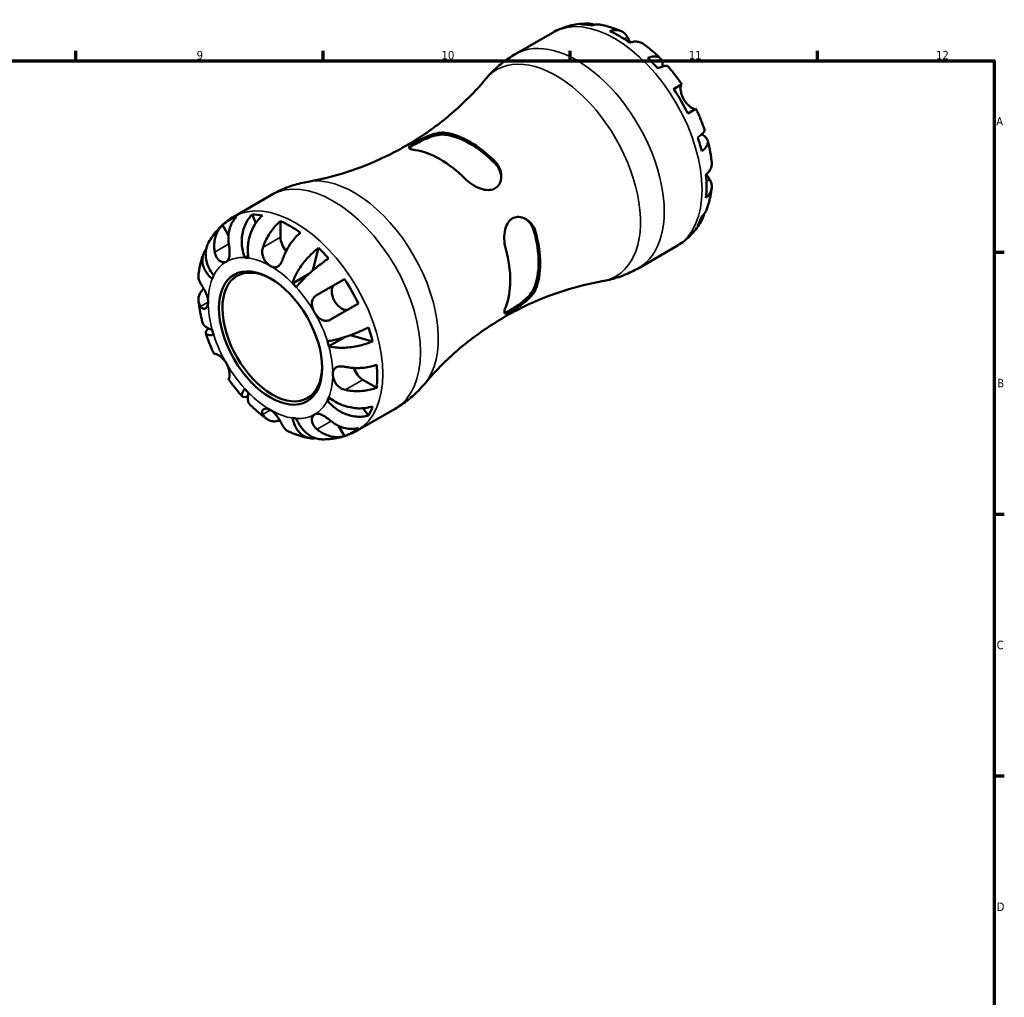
# Model space of a CAD drawing. Header units: millimetres. Extents: x -74 to 902, y -35 to 594.
# Tile 6 of 6: x 545 to 824, y 308 to 586. Entities that reach past the tile are written whole.
import ezdxf

# ---------------------------------------------------------------- set-up
doc = ezdxf.new("R2010")
doc.units = ezdxf.units.MM
for name, color, linetype, lineweight in [('Border (ANSI)', 7, 'Continuous', 70), ('Visible (ANSI)', 7, 'Continuous', 50), ('Visible Narrow (ANSI)', 7, 'Continuous', 35)]:
    doc.layers.add(name, color=color, linetype=linetype, lineweight=lineweight)
doc.styles.add('Note Text (ANSI)', font='tahoma.ttf')

# ---------------------------------------------------------------- blocks, each defined once
blk = doc.blocks.new('Borders Default Border')
at = {"layer": 'Border (ANSI)'}
for p, q in [((560.67, 574), (560.67, 576.8)), ((630.75, 574), (630.75, 576.8)), ((700.83, 574), (700.83, 576.8)), ((770.92, 574), (770.92, 576.8)), ((821, 519.75), (823.8, 519.75)), ((821, 445.5), (823.8, 445.5)), ((821, 371.25), (823.8, 371.25))]:
    blk.add_line(p, q, dxfattribs=at)
at = {"layer": 'Border (ANSI)', "flags": 128}
blk.add_lwpolyline([(20, 20), (20, 574), (821, 574), (821, 20), (20, 20)], dxfattribs=at)
at = {"layer": 'Border (ANSI)', "color": 5, "true_color": 0x0000ff, "char_height": 2.4, "attachment_point": 7, "style": 'Note Text (ANSI)'}
for s, insert in [('9', (594.92, 574.35)), ('10', (664.35, 574.35)), ('11', (734.43, 574.4)), ('12', (804.52, 574.4)), ('A', (821.58, 555.68)), ('B', (821.87, 481.43)), ('C', (821.71, 407.13)), ('D', (821.72, 332.93))]:
    blk.add_mtext(s, dxfattribs=dict(at, insert=insert))

msp = doc.modelspace()

# ---------------------------------------------------------------- linework, layer by layer
at = {"layer": 'Visible (ANSI)'}
for p, q in [((685.22, 575.87), (695.94, 582.05)), ((730.14, 566), (732.47, 567.35)), ((736.47, 560.42), (734.14, 559.07)), ((605.43, 529.8), (616.15, 535.98)), ((611.67, 527.99), (610.7, 530.43)), ((618.69, 523.98), (618.69, 528.53)), ((603.93, 524.51), (602.23, 527.45)), ((627.87, 514.61), (629.5, 520.94)), ((720.22, 515.24), (730.94, 521.43)), ((608.58, 518.21), (609.51, 518.75)), ((622.1, 510.9), (626.61, 513.51)), ((629.04, 507.63), (636.8, 512.11)), ((640.8, 505.18), (633.04, 500.7)), ((632.4, 493.06), (636.91, 495.66)), ((644.79, 494.45), (638.5, 496.2)), ((599.9, 490.81), (600.04, 490.89)), ((604.04, 483.96), (603.9, 483.88)), ((645.96, 481.29), (642.02, 483.56)), ((631.97, 477.69), (632.9, 478.23)), ((640.43, 469.18), (651.15, 475.36)), ((643.62, 473.42), (641.98, 475.48)), ((636.8, 467.58), (635.11, 470.52))]:
    msp.add_line(p, q, dxfattribs=at)
for centre, major_axis, start_param, end_param in [((714.86, 552.56), (-17.4, 30.14), 5.828106, 5.952867), ((714.86, 552.56), (-17.4, 30.14), 5.382583, 5.612991), ((714.86, 552.56), (-17.4, 30.14), 5.042708, 5.167468), ((714.86, 552.56), (-17.4, 30.14), 4.597185, 4.827593), ((672.43, 528.06), (14.06, -24.36), 1.992683, 2.719706), ((672.43, 528.06), (13.74, -23.8), 1.983841, 2.728548), ((714.86, 552.56), (-17.4, 30.14), 4.25731, 4.38207), ((663.94, 523.16), (-14.06, 24.36), 5.134276, 5.861298), ((714.86, 552.56), (-17.4, 30.14), 3.811787, 4.042195), ((621.52, 498.67), (-17.4, 30.14), 5.828106, 5.952867), ((621.52, 498.67), (-17.4, 30.14), 6.167981, 6.398389), ((621.52, 498.67), (17.4, -30.14), 2.240991, 2.471398), ((714.86, 552.56), (17.4, -30.14), 0.330319, 0.455079), ((672.43, 528.06), (13.74, -23.8), 0.413045, 1.157751), ((672.43, 528.06), (14.06, -24.36), 0.421887, 1.148909), ((621.52, 522.35), (-2, 3.46), 0.785398, 1.912588), ((621.52, 498.67), (17.4, -30.14), 1.901115, 2.025876), ((663.94, 523.16), (-14.06, 24.36), 3.56348, 4.290502), ((616.36, 495.69), (10, -17.32), 2.373545, 7.051233), ((615.86, 495.4), (-12.5, 21.65), 5.858481, 5.922492), ((615.86, 495.4), (-12.5, 21.65), 0.360694, 0.424705), ((615.86, 495.4), (12.5, -21.65), 1.93149, 1.995501), ((621.52, 498.67), (17.4, -30.14), 1.455592, 1.686), ((636.02, 507.04), (2, -3.46), 3.141593, 6.283185), ((615.86, 495.4), (-12.5, 21.65), 1.146092, 1.210103), ((621.52, 498.67), (17.4, -30.14), 1.115717, 1.240478), ((615.86, 495.4), (12.5, -21.65), 1.146092, 1.210103), ((642.02, 486.83), (-2, 3.46), 1.229005, 2.356194), ((621.52, 498.67), (17.4, -30.14), 0.670194, 0.900602), ((615.86, 495.4), (-12.5, 21.65), 1.93149, 1.995501), ((615.86, 495.4), (12.5, -21.65), 0.360694, 0.424705), ((621.52, 498.67), (17.4, -30.14), 0.330319, 0.455079), ((615.86, 495.4), (12.5, -21.65), 5.858481, 5.922492), ((621.52, 498.67), (17.4, -30.14), 6.167981, 6.398389)]:
    msp.add_ellipse(centre, major_axis=major_axis, ratio=0.57735, start_param=start_param, end_param=end_param, dxfattribs=at)
msp.add_ellipse((615.86, 495.4), major_axis=(10.35, -17.93), ratio=0.57735, dxfattribs=at)
for points, knots in [([(705.84, 584.56), (705.18, 584.57), (704.5, 584.55), (703.15, 584.44), (702.47, 584.35), (701.12, 584.09), (700.45, 583.92), (699.12, 583.52), (698.46, 583.28), (697.18, 582.72), (696.55, 582.4), (695.94, 582.05)], [2.0242495, 2.0242495, 2.0242495, 2.0242495, 2.0906385, 2.0906385, 2.1570275, 2.1570275, 2.2234165, 2.2234165, 2.2898055, 2.2898055, 2.3561945, 2.3561945, 2.3561945, 2.3561945]), ([(704.04, 584.32), (704.54, 584.47), (705.06, 584.54), (706.02, 584.58), (706.56, 584.53), (707.31, 584.37), (707.54, 584.31), (707.76, 584.24)], [0.1897258, 0.1897258, 0.1897258, 0.1897258, 0.3701905, 0.3701905, 0.5555661, 0.5555661, 0.63466, 0.63466, 0.63466, 0.63466]), ([(709.41, 584.22), (709.02, 584.28), (708.63, 584.31), (707.83, 584.27), (707.35, 584.19), (706.87, 584.04)], [5.4207656, 5.4207656, 5.4207656, 5.4207656, 5.5737621, 5.5737621, 5.753847, 5.753847, 5.753847, 5.753847]), ([(715.25, 582.43), (714.88, 582.59), (714.5, 582.74), (713.75, 583.03), (713.36, 583.17), (712.59, 583.43), (712.2, 583.55), (711.41, 583.77), (711.02, 583.88), (710.22, 584.06), (709.81, 584.14), (709.41, 584.22)], [1.6940099, 1.6940099, 1.6940099, 1.6940099, 1.7360273, 1.7360273, 1.7780446, 1.7780446, 1.8200619, 1.8200619, 1.8620793, 1.8620793, 1.9040966, 1.9040966, 1.9040966, 1.9040966]), ([(712.03, 582.42), (712.48, 582.57), (712.92, 582.66), (713.71, 582.74), (714.14, 582.73), (714.93, 582.57), (715.3, 582.43), (715.91, 582.07), (716.22, 581.82), (716.68, 581.28), (716.86, 581.02), (717.01, 580.74)], [0.1897242, 0.1897242, 0.1897242, 0.1897242, 0.3692652, 0.3692652, 0.5545201, 0.5545201, 0.7397751, 0.7397751, 0.9260791, 0.9260791, 1.0656804, 1.0656804, 1.0656804, 1.0656804]), ([(717.01, 580.74), (717.05, 580.65), (717.11, 580.55), (717.25, 580.29), (717.35, 580.11), (717.57, 579.72), (717.69, 579.5), (717.84, 579.25), (717.86, 579.23), (717.87, 579.21)], [-0.6400853, -0.6400853, -0.6400853, -0.6400853, -0.5922218, -0.5922218, -0.5159504, -0.5159504, -0.4323561, -0.4323561, -0.4241414, -0.4241414, -0.4241414, -0.4241414]), ([(721.54, 578.8), (721.45, 578.87), (721.35, 578.93), (720.95, 579.16), (720.59, 579.3), (719.79, 579.46), (719.37, 579.47), (718.58, 579.4), (718.14, 579.3), (717.68, 579.15)], [5.1721121, 5.1721121, 5.1721121, 5.1721121, 5.2285491, 5.2285491, 5.4138041, 5.4138041, 5.599059, 5.599059, 5.7785999, 5.7785999, 5.7785999, 5.7785999]), ([(726.34, 574.72), (726.04, 575.02), (725.73, 575.31), (725.11, 575.89), (724.8, 576.17), (724.17, 576.73), (723.85, 577), (723.2, 577.53), (722.87, 577.79), (722.21, 578.31), (721.88, 578.56), (721.54, 578.8)], [1.2314624, 1.2314624, 1.2314624, 1.2314624, 1.2739977, 1.2739977, 1.3165329, 1.3165329, 1.3590681, 1.3590681, 1.4016033, 1.4016033, 1.4441385, 1.4441385, 1.4441385, 1.4441385]), ([(676.81, 568.79), (677.26, 569.32), (677.73, 569.86), (678.73, 570.9), (679.25, 571.4), (680.34, 572.39), (680.9, 572.87), (682.08, 573.8), (682.68, 574.24), (683.93, 575.09), (684.57, 575.49), (685.22, 575.87)], [3.7185603, 3.7185603, 3.7185603, 3.7185603, 3.7602464, 3.7602464, 3.8019325, 3.8019325, 3.8436186, 3.8436186, 3.8853047, 3.8853047, 3.9269908, 3.9269908, 3.9269908, 3.9269908]), ([(722.84, 574.83), (723.27, 575), (723.67, 575.12), (724.39, 575.26), (724.75, 575.28), (725.41, 575.23), (725.7, 575.14), (726.17, 574.89), (726.38, 574.71), (726.71, 574.24), (726.83, 573.96), (726.96, 573.36), (726.99, 573), (726.96, 572.52), (726.95, 572.44), (726.94, 572.37)], [0.189718, 0.189718, 0.189718, 0.189718, 0.369803, 0.369803, 0.554984, 0.554984, 0.740165, 0.740165, 0.925816, 0.925816, 1.111467, 1.111467, 1.297825, 1.297825, 1.332441, 1.332441, 1.332441, 1.332441]), ([(728.54, 572.39), (728.48, 572.47), (728.38, 572.52), (728.12, 572.59), (727.91, 572.59), (727.39, 572.51), (727.08, 572.42), (726.45, 572.19), (726.08, 572.03), (725.67, 571.83)], [5.0672521, 5.0672521, 5.0672521, 5.0672521, 5.2026236, 5.2026236, 5.3879992, 5.3879992, 5.5733749, 5.5733749, 5.7538395, 5.7538395, 5.7538395, 5.7538395]), ([(732.47, 567.35), (732.23, 567.7), (731.98, 568.05), (731.48, 568.75), (731.23, 569.09), (730.71, 569.77), (730.45, 570.11), (729.92, 570.78), (729.65, 571.11), (729.1, 571.76), (728.83, 572.08), (728.55, 572.39)], [0.9156097, 0.9156097, 0.9156097, 0.9156097, 0.9575284, 0.9575284, 0.9994471, 0.9994471, 1.0413659, 1.0413659, 1.0832846, 1.0832846, 1.1252033, 1.1252033, 1.1252033, 1.1252033]), ([(676.81, 568.79), (674.55, 566.09), (671.96, 563.35), (666.14, 558.06), (662.93, 555.51), (656.05, 550.85), (652.4, 548.74), (644.92, 545.12), (641.11, 543.61), (633.62, 541.22), (629.95, 540.34), (626.49, 539.73)], [3.7185603, 3.7185603, 3.7185603, 3.7185603, 3.8019325, 3.8019325, 3.8853047, 3.8853047, 3.9686769, 3.9686769, 4.0520492, 4.0520492, 4.1354214, 4.1354214, 4.1354214, 4.1354214]), ([(732.33, 567.27), (732.31, 567.26), (732.29, 567.24), (732.23, 567.16), (732.2, 567.09), (732.14, 566.88), (732.12, 566.74), (732.09, 566.35), (732.09, 566.07), (732.17, 565.36), (732.25, 564.92), (732.54, 563.98), (732.75, 563.5), (733.01, 563.04)], [-0.644345, -0.644345, -0.644345, -0.644345, -0.6030859, -0.6030859, -0.5200799, -0.5200799, -0.4327391, -0.4327391, -0.3100066, -0.3100066, -0.15869, -0.15869, 0, 0, 0, 0]), ([(733.01, 563.04), (733.16, 562.78), (733.32, 562.54), (733.69, 562.06), (733.89, 561.83), (734.38, 561.34), (734.67, 561.09), (735.2, 560.71), (735.44, 560.57), (735.79, 560.41), (735.92, 560.36), (736.13, 560.31), (736.21, 560.31), (736.29, 560.32), (736.32, 560.33), (736.33, 560.34)], [0, 0, 0, 0, 0.0888491, 0.0888491, 0.1837965, 0.1837965, 0.314197, 0.314197, 0.4378467, 0.4378467, 0.5241128, 0.5241128, 0.6076526, 0.6076526, 0.6434969, 0.6434969, 0.6434969, 0.6434969]), ([(738.88, 554.5), (738.74, 554.9), (738.6, 555.3), (738.31, 556.1), (738.16, 556.5), (737.85, 557.29), (737.69, 557.68), (737.36, 558.47), (737.19, 558.86), (736.84, 559.64), (736.66, 560.03), (736.47, 560.42)], [0.445593, 0.445593, 0.445593, 0.445593, 0.4875117, 0.4875117, 0.5294305, 0.5294305, 0.5713492, 0.5713492, 0.6132679, 0.6132679, 0.6551866, 0.6551866, 0.6551866, 0.6551866]), ([(656.87, 548.71), (656.68, 548.74), (656.51, 548.76), (655.82, 548.9), (655.45, 549.02), (655.08, 549.33), (655.06, 549.5), (655.37, 549.91), (655.62, 550.12), (656.31, 550.58), (656.7, 550.82), (657.64, 551.34), (658.18, 551.62), (659.46, 552.24), (660.21, 552.57), (661.82, 553.16), (662.68, 553.41), (664.17, 553.66), (664.81, 553.68), (665.36, 553.61)], [-2.264688, -2.264688, -2.264688, -2.264688, -2.17915, -2.17915, -1.894858, -1.894858, -1.61837, -1.61837, -1.399036, -1.399036, -1.215509, -1.215509, -1.021821, -1.021821, -0.780977, -0.780977, -0.494306, -0.494306, -0.246081, -0.246081, -0.246081, -0.246081]), ([(655.24, 549.2), (655.32, 549.3), (655.43, 549.41), (655.88, 549.79), (656.34, 550.08), (656.87, 550.39), (657.41, 550.7), (658.08, 551.06), (659.51, 551.73), (660.27, 552.05), (661.75, 552.59), (662.58, 552.82), (664.1, 553.09), (664.8, 553.12), (665.36, 553.05)], [-0.343194, -0.343194, -0.343194, -0.343194, -0.22792, -0.22792, 0, 0, 0, 0.22792, 0.22792, 0.455841, 0.455841, 0.710161, 0.710161, 0.964481, 0.964481, 0.964481, 0.964481]), ([(736.96, 552.29), (737.33, 552.54), (737.65, 552.78), (738.16, 553.21), (738.4, 553.44), (738.73, 553.85), (738.83, 554.03), (738.91, 554.29), (738.91, 554.4), (738.88, 554.5)], [0.1897184, 0.1897184, 0.1897184, 0.1897184, 0.3698032, 0.3698032, 0.5549844, 0.5549844, 0.7401655, 0.7401655, 0.8762935, 0.8762935, 0.8762935, 0.8762935]), ([(738.05, 553.12), (738.12, 553.09), (738.19, 553.06), (738.62, 552.84), (738.92, 552.64), (739.37, 552.23), (739.56, 551.98), (739.8, 551.46), (739.85, 551.19), (739.83, 550.66), (739.76, 550.37), (739.49, 549.77), (739.28, 549.46), (738.8, 548.92), (738.49, 548.62), (738.13, 548.34)], [4.611125, 4.611125, 4.611125, 4.611125, 4.64574, 4.64574, 4.832098, 4.832098, 5.017749, 5.017749, 5.2034, 5.2034, 5.388581, 5.388581, 5.573762, 5.573762, 5.753847, 5.753847, 5.753847, 5.753847]), ([(740.92, 545.23), (740.88, 545.64), (740.83, 546.06), (740.72, 546.88), (740.66, 547.3), (740.52, 548.12), (740.44, 548.54), (740.28, 549.36), (740.19, 549.78), (740, 550.6), (739.9, 551.02), (739.79, 551.43)], [0.1266578, 0.1266578, 0.1266578, 0.1266578, 0.169193, 0.169193, 0.2117282, 0.2117282, 0.2542634, 0.2542634, 0.2967987, 0.2967987, 0.3393339, 0.3393339, 0.3393339, 0.3393339]), ([(679.5, 545.44), (679.69, 545.25), (679.86, 545.05), (680.55, 544.14), (680.92, 543.35), (681.29, 541.74), (681.31, 540.93), (681, 539.59), (680.75, 539.04), (680.06, 538.2), (679.67, 537.9), (678.73, 537.48), (678.19, 537.37), (676.91, 537.36), (676.16, 537.5), (674.55, 538.05), (673.69, 538.49), (672.2, 539.47), (671.56, 539.99), (671.01, 540.55)], [-2.264688, -2.264688, -2.264688, -2.264688, -2.17915, -2.17915, -1.894858, -1.894858, -1.61837, -1.61837, -1.399036, -1.399036, -1.215509, -1.215509, -1.021821, -1.021821, -0.780977, -0.780977, -0.494306, -0.494306, -0.246081, -0.246081, -0.246081, -0.246081]), ([(679.5, 544.89), (680.06, 544.31), (680.53, 543.61), (681.08, 542.25), (681.22, 541.61), (681.25, 541)], [0.9231079, 0.9231079, 0.9231079, 0.9231079, 1.1774281, 1.1774281, 1.384872, 1.384872, 1.384872, 1.384872]), ([(739.3, 541.71), (739.66, 542.03), (739.96, 542.36), (740.42, 543.01), (740.62, 543.38), (740.88, 544.15), (740.94, 544.54), (740.94, 545), (740.94, 545.11), (740.92, 545.23)], [0.1897242, 0.1897242, 0.1897242, 0.1897242, 0.3692652, 0.3692652, 0.5545201, 0.5545201, 0.7397751, 0.7397751, 0.7962121, 0.7962121, 0.7962121, 0.7962121]), ([(739.44, 541.84), (739.51, 541.73), (739.57, 541.62), (739.8, 541.21), (739.96, 540.94), (740.19, 540.57), (740.27, 540.44), (740.34, 540.33)], [0.425285, 0.425285, 0.425285, 0.425285, 0.467261, 0.467261, 0.5806544, 0.5806544, 0.6440676, 0.6440676, 0.6440676, 0.6440676]), ([(616.15, 535.98), (616.8, 536.36), (617.47, 536.72), (618.83, 537.37), (619.51, 537.68), (620.9, 538.23), (621.6, 538.48), (623, 538.93), (623.7, 539.12), (625.1, 539.47), (625.8, 539.61), (626.49, 539.73)], [3.9269908, 3.9269908, 3.9269908, 3.9269908, 3.9686769, 3.9686769, 4.010363, 4.010363, 4.0520492, 4.0520492, 4.0937353, 4.0937353, 4.1354214, 4.1354214, 4.1354214, 4.1354214]), ([(740.34, 540.33), (740.5, 540.06), (740.64, 539.78), (740.88, 539.11), (740.94, 538.72), (740.94, 538), (740.88, 537.62), (740.62, 536.85), (740.42, 536.48), (739.96, 535.83), (739.66, 535.49), (739.3, 535.18)], [4.9026455, 4.9026455, 4.9026455, 4.9026455, 5.0422468, 5.0422468, 5.2285509, 5.2285509, 5.4138058, 5.4138058, 5.5990607, 5.5990607, 5.7786017, 5.7786017, 5.7786017, 5.7786017]), ([(739.55, 532.01), (739.69, 532.4), (739.82, 532.79), (740.06, 533.58), (740.17, 533.97), (740.37, 534.76), (740.46, 535.16), (740.62, 535.96), (740.69, 536.36), (740.82, 537.16), (740.87, 537.56), (740.92, 537.97)], [5.949885, 5.949885, 5.949885, 5.949885, 5.9919024, 5.9919024, 6.0339197, 6.0339197, 6.075937, 6.075937, 6.1179544, 6.1179544, 6.1599717, 6.1599717, 6.1599717, 6.1599717]), ([(608.58, 518.21), (608.35, 518.77), (608.15, 519.42), (607.86, 520.73), (607.77, 521.41), (607.7, 522.64), (607.7, 523.32), (607.83, 524.64), (607.95, 525.3), (608.25, 526.45), (608.46, 527.06), (608.98, 528.2), (609.29, 528.73), (609.92, 529.62), (610.29, 530.05), (610.7, 530.43)], [4.459382, 4.459382, 4.459382, 4.459382, 4.645545, 4.645545, 4.831709, 4.831709, 5.017166, 5.017166, 5.202624, 5.202624, 5.387999, 5.387999, 5.573375, 5.573375, 5.75384, 5.75384, 5.75384, 5.75384]), ([(738.74, 530.57), (738.7, 530.35), (738.64, 530.12), (738.4, 529.38), (738.16, 528.9), (737.65, 528.08), (737.33, 527.67), (736.96, 527.31)], [5.30892, 5.30892, 5.30892, 5.30892, 5.3885813, 5.3885813, 5.5737624, 5.5737624, 5.7538473, 5.7538473, 5.7538473, 5.7538473]), ([(738.13, 529.9), (738.49, 530.25), (738.8, 530.62), (739.24, 531.29), (739.41, 531.64), (739.55, 532.01)], [0.1897184, 0.1897184, 0.1897184, 0.1897184, 0.3698032, 0.3698032, 0.5227997, 0.5227997, 0.5227997, 0.5227997]), ([(598.31, 522.48), (598.63, 523.06), (598.99, 523.63), (599.76, 524.74), (600.18, 525.29), (601.08, 526.33), (601.55, 526.83), (602.57, 527.78), (603.11, 528.22), (604.23, 529.06), (604.82, 529.45), (605.43, 529.8)], [3.5950458, 3.5950458, 3.5950458, 3.5950458, 3.6614348, 3.6614348, 3.7278238, 3.7278238, 3.7942128, 3.7942128, 3.8606018, 3.8606018, 3.9269908, 3.9269908, 3.9269908, 3.9269908]), ([(606.23, 529.76), (605.85, 529.39), (605.5, 528.96), (604.94, 528.1), (604.68, 527.58), (604.26, 526.47), (604.11, 525.88), (603.93, 524.77), (603.89, 524.14), (603.92, 523.01), (603.96, 522.53), (604.04, 522.06)], [0.1897242, 0.1897242, 0.1897242, 0.1897242, 0.3692652, 0.3692652, 0.5545201, 0.5545201, 0.7397751, 0.7397751, 0.9260791, 0.9260791, 1.0656804, 1.0656804, 1.0656804, 1.0656804]), ([(613.54, 530.15), (613.11, 529.77), (612.7, 529.34), (611.99, 528.47), (611.62, 527.94), (610.96, 526.82), (610.67, 526.22), (610.21, 525.08), (609.99, 524.44), (609.66, 523.13), (609.55, 522.46), (609.41, 521.25), (609.39, 520.58), (609.43, 519.29), (609.51, 518.66), (609.62, 518.1)], [0.189718, 0.189718, 0.189718, 0.189718, 0.369803, 0.369803, 0.554984, 0.554984, 0.740165, 0.740165, 0.925816, 0.925816, 1.111467, 1.111467, 1.297825, 1.297825, 1.484183, 1.484183, 1.484183, 1.484183]), ([(613.71, 521.11), (613.86, 521.55), (614.03, 522.01), (614.49, 523.09), (614.8, 523.69), (615.42, 524.76), (615.79, 525.33), (616.58, 526.4), (617, 526.9), (617.8, 527.74), (618.24, 528.16), (618.69, 528.53)], [4.9026438, 4.9026438, 4.9026438, 4.9026438, 5.0422451, 5.0422451, 5.2285491, 5.2285491, 5.4138041, 5.4138041, 5.599059, 5.599059, 5.7785999, 5.7785999, 5.7785999, 5.7785999]), ([(682.53, 520.6), (682.46, 520.86), (682.4, 521.12), (682.17, 522.3), (682.09, 523.26), (682.17, 525.12), (682.31, 526.03), (682.82, 527.49), (683.12, 528.07), (683.87, 528.94), (684.27, 529.24), (685.2, 529.66), (685.71, 529.75), (686.89, 529.7), (687.54, 529.51), (688.86, 528.8), (689.51, 528.23), (690.47, 526.94), (690.81, 526.25), (691.02, 525.5)], [-2.264688, -2.264688, -2.264688, -2.264688, -2.17915, -2.17915, -1.894858, -1.894858, -1.61837, -1.61837, -1.399036, -1.399036, -1.215509, -1.215509, -1.021821, -1.021821, -0.780977, -0.780977, -0.494306, -0.494306, -0.246081, -0.246081, -0.246081, -0.246081]), ([(688.04, 529.23), (688.55, 528.9), (689.04, 528.46), (689.94, 527.3), (690.32, 526.55), (690.53, 525.78)], [0.5027173, 0.5027173, 0.5027173, 0.5027173, 0.7101612, 0.7101612, 0.9644815, 0.9644815, 0.9644815, 0.9644815]), ([(730.94, 521.43), (731.55, 521.78), (732.14, 522.17), (733.26, 523), (733.8, 523.45), (734.82, 524.4), (735.3, 524.9), (736.19, 525.94), (736.61, 526.48), (737.38, 527.6), (737.74, 528.17), (738.06, 528.75)], [5.4977871, 5.4977871, 5.4977871, 5.4977871, 5.5641761, 5.5641761, 5.6305651, 5.6305651, 5.6969541, 5.6969541, 5.7633431, 5.7633431, 5.8297321, 5.8297321, 5.8297321, 5.8297321]), ([(600.04, 519.76), (599.97, 520.21), (599.92, 520.7), (599.89, 521.81), (599.93, 522.44), (600.11, 523.56), (600.26, 524.15), (600.67, 525.26), (600.94, 525.78), (601.5, 526.65), (601.85, 527.07), (602.23, 527.45)], [4.9026483, 4.9026483, 4.9026483, 4.9026483, 5.0409404, 5.0409404, 5.2268139, 5.2268139, 5.4125047, 5.4125047, 5.5981956, 5.5981956, 5.7785834, 5.7785834, 5.7785834, 5.7785834]), ([(624.35, 525.26), (623.89, 524.89), (623.45, 524.48), (622.66, 523.64), (622.23, 523.13), (621.44, 522.07), (621.08, 521.5), (620.46, 520.43), (620.15, 519.82), (619.69, 518.75), (619.51, 518.28), (619.37, 517.84)], [0.1897242, 0.1897242, 0.1897242, 0.1897242, 0.3692652, 0.3692652, 0.5545201, 0.5545201, 0.7397751, 0.7397751, 0.9260791, 0.9260791, 1.0656804, 1.0656804, 1.0656804, 1.0656804]), ([(598.31, 522.48), (598.11, 522.13), (597.94, 521.74), (597.64, 520.82), (597.54, 520.27), (597.45, 519.24), (597.47, 518.67), (597.62, 517.5), (597.76, 516.91), (598.13, 515.84), (598.38, 515.26), (599, 514.13), (599.37, 513.59), (599.75, 513.11)], [0.408806, 0.408806, 0.408806, 0.408806, 0.554984, 0.554984, 0.740165, 0.740165, 0.925816, 0.925816, 1.111467, 1.111467, 1.297825, 1.297825, 1.484183, 1.484183, 1.484183, 1.484183]), ([(604.04, 522.06), (604.06, 521.93), (604.08, 521.8), (604.14, 521.39), (604.17, 521.12), (604.23, 520.56), (604.25, 520.27), (604.28, 519.59), (604.28, 519.22), (604.21, 518.45), (604.12, 518.07), (603.83, 517.45), (603.62, 517.21), (603.36, 517.05)], [-0.644345, -0.644345, -0.644345, -0.644345, -0.6030859, -0.6030859, -0.5200799, -0.5200799, -0.4327391, -0.4327391, -0.3100066, -0.3100066, -0.15869, -0.15869, 0, 0, 0, 0]), ([(595.45, 513.26), (595.5, 513.66), (595.55, 514.07), (595.68, 514.87), (595.75, 515.27), (595.91, 516.07), (596, 516.47), (596.2, 517.26), (596.31, 517.65), (596.55, 518.44), (596.68, 518.83), (596.83, 519.22)], [3.2648063, 3.2648063, 3.2648063, 3.2648063, 3.3068236, 3.3068236, 3.3488409, 3.3488409, 3.3908582, 3.3908582, 3.4328756, 3.4328756, 3.4748929, 3.4748929, 3.4748929, 3.4748929]), ([(599.32, 512.16), (598.89, 512.53), (598.47, 512.96), (597.75, 513.87), (597.45, 514.34), (597, 515.22), (596.81, 515.71), (596.57, 516.69), (596.52, 517.18), (596.54, 518.06), (596.61, 518.53), (596.89, 519.44), (597.09, 519.87), (597.42, 520.38), (597.52, 520.52), (597.63, 520.65)], [4.459383, 4.459383, 4.459383, 4.459383, 4.64574, 4.64574, 4.832098, 4.832098, 5.017749, 5.017749, 5.2034, 5.2034, 5.388581, 5.388581, 5.573762, 5.573762, 5.641118, 5.641118, 5.641118, 5.641118]), ([(603.36, 517.05), (603.21, 516.97), (603.05, 516.91), (602.68, 516.86), (602.48, 516.86), (601.99, 516.96), (601.7, 517.09), (601.17, 517.47), (600.93, 517.71), (600.58, 518.2), (600.45, 518.43), (600.25, 518.91), (600.17, 519.16), (600.08, 519.53), (600.06, 519.64), (600.04, 519.76)], [0, 0, 0, 0, 0.0888491, 0.0888491, 0.1837965, 0.1837965, 0.314197, 0.314197, 0.4378467, 0.4378467, 0.5241128, 0.5241128, 0.6076526, 0.6076526, 0.6434969, 0.6434969, 0.6434969, 0.6434969]), ([(615.86, 515.82), (615.62, 515.95), (615.38, 516.13), (614.9, 516.55), (614.66, 516.81), (614.14, 517.5), (613.89, 517.96), (613.62, 518.77), (613.55, 519.11), (613.49, 519.71), (613.5, 519.96), (613.55, 520.48), (613.6, 520.73), (613.68, 521.02), (613.7, 521.07), (613.71, 521.11)], [-2.7780414, -2.7780414, -2.7780414, -2.7780414, -2.6767215, -2.6767215, -2.5655813, -2.5655813, -2.4096011, -2.4096011, -2.3051939, -2.3051939, -2.2261755, -2.2261755, -2.1445049, -2.1445049, -2.1308178, -2.1308178, -2.1308178, -2.1308178]), ([(622.1, 510.9), (622.21, 511.33), (622.37, 511.82), (622.79, 512.84), (623.05, 513.37), (623.59, 514.35), (623.92, 514.9), (624.65, 515.98), (625.05, 516.51), (625.82, 517.47), (626.26, 517.98), (627.19, 518.95), (627.67, 519.41), (628.54, 520.19), (629.02, 520.59), (629.5, 520.94)], [4.459382, 4.459382, 4.459382, 4.459382, 4.64574, 4.64574, 4.832098, 4.832098, 5.017749, 5.017749, 5.2034, 5.2034, 5.388581, 5.388581, 5.573762, 5.573762, 5.753847, 5.753847, 5.753847, 5.753847]), ([(619.37, 517.84), (619.32, 517.69), (619.27, 517.55), (619.12, 517.19), (619.03, 516.98), (618.8, 516.57), (618.68, 516.37), (618.34, 515.96), (618.12, 515.76), (617.6, 515.48), (617.29, 515.41), (616.6, 515.47), (616.23, 515.6), (615.86, 515.82)], [-0.6400853, -0.6400853, -0.6400853, -0.6400853, -0.5922218, -0.5922218, -0.5159504, -0.5159504, -0.4323561, -0.4323561, -0.3086303, -0.3086303, -0.1584496, -0.1584496, 0, 0, 0, 0]), ([(632.33, 517.95), (631.83, 517.62), (631.32, 517.26), (630.35, 516.57), (629.81, 516.17), (628.75, 515.34), (628.23, 514.91), (627.3, 514.12), (626.81, 513.69), (625.87, 512.83), (625.44, 512.4), (624.69, 511.64), (624.32, 511.23), (623.65, 510.47), (623.37, 510.11), (623.14, 509.8)], [0.189726, 0.189726, 0.189726, 0.189726, 0.37019, 0.37019, 0.555566, 0.555566, 0.740942, 0.740942, 0.926399, 0.926399, 1.111857, 1.111857, 1.29802, 1.29802, 1.484183, 1.484183, 1.484183, 1.484183]), ([(720.22, 515.24), (719.57, 514.87), (718.9, 514.51), (717.55, 513.85), (716.86, 513.55), (715.47, 513), (714.77, 512.75), (713.37, 512.3), (712.67, 512.1), (711.27, 511.76), (710.58, 511.62), (709.89, 511.5)], [0.7853982, 0.7853982, 0.7853982, 0.7853982, 0.8270843, 0.8270843, 0.8687704, 0.8687704, 0.9104565, 0.9104565, 0.9521426, 0.9521426, 0.9938287, 0.9938287, 0.9938287, 0.9938287]), ([(595.45, 513.26), (595.44, 513.13), (595.43, 512.99), (595.43, 512.51), (595.49, 512.12), (595.73, 511.45), (595.87, 511.16), (596.03, 510.9)], [0.6735738, 0.6735738, 0.6735738, 0.6735738, 0.7397751, 0.7397751, 0.9260791, 0.9260791, 1.0656804, 1.0656804, 1.0656804, 1.0656804]), ([(596.03, 510.9), (596.09, 510.81), (596.15, 510.72), (596.3, 510.46), (596.41, 510.29), (596.64, 509.9), (596.76, 509.68), (597.08, 509.11), (597.27, 508.75), (597.65, 507.92), (597.84, 507.45), (598.11, 506.51), (598.18, 506.04), (598.18, 505.61)], [-0.6400853, -0.6400853, -0.6400853, -0.6400853, -0.5922218, -0.5922218, -0.5159504, -0.5159504, -0.4323561, -0.4323561, -0.3086303, -0.3086303, -0.1584496, -0.1584496, 0, 0, 0, 0]), ([(659.56, 482.44), (661.82, 485.14), (664.41, 487.88), (670.23, 493.17), (673.45, 495.71), (680.32, 500.37), (683.98, 502.48), (691.45, 506.11), (695.27, 507.62), (702.75, 510.01), (706.42, 510.89), (709.89, 511.5)], [0.5769676, 0.5769676, 0.5769676, 0.5769676, 0.6603398, 0.6603398, 0.7437121, 0.7437121, 0.8270843, 0.8270843, 0.9104565, 0.9104565, 0.9938287, 0.9938287, 0.9938287, 0.9938287]), ([(596.03, 504.37), (595.87, 504.63), (595.73, 504.91), (595.49, 505.58), (595.43, 505.98), (595.43, 506.69), (595.49, 507.08), (595.75, 507.84), (595.95, 508.22), (596.38, 508.82), (596.63, 509.11), (596.93, 509.38)], [4.9026455, 4.9026455, 4.9026455, 4.9026455, 5.0422468, 5.0422468, 5.2285509, 5.2285509, 5.4138058, 5.4138058, 5.5990607, 5.5990607, 5.7539409, 5.7539409, 5.7539409, 5.7539409]), ([(691.02, 509.17), (690.94, 508.99), (690.86, 508.81), (690.41, 508.02), (689.91, 507.39), (688.71, 506.18), (688.01, 505.6), (686.69, 504.61), (686.09, 504.2), (685.03, 503.51), (684.57, 503.24), (683.73, 502.77), (683.37, 502.6), (682.72, 502.34), (682.47, 502.3), (682.14, 502.44), (682.09, 502.66), (682.19, 503.34), (682.32, 503.76), (682.53, 504.27)], [-2.264688, -2.264688, -2.264688, -2.264688, -2.17915, -2.17915, -1.894858, -1.894858, -1.61837, -1.61837, -1.399036, -1.399036, -1.215509, -1.215509, -1.021821, -1.021821, -0.780977, -0.780977, -0.494306, -0.494306, -0.246081, -0.246081, -0.246081, -0.246081]), ([(690.53, 509.45), (690.32, 508.93), (689.94, 508.34), (688.94, 507.15), (688.33, 506.56), (687.13, 505.54), (686.47, 505.04), (685.17, 504.14), (684.53, 503.74), (683.45, 503.12), (682.97, 502.87), (682.42, 502.67), (682.26, 502.63), (682.14, 502.61)], [0.923108, 0.923108, 0.923108, 0.923108, 1.177428, 1.177428, 1.431748, 1.431748, 1.659669, 1.659669, 1.887589, 1.887589, 2.11551, 2.11551, 2.230784, 2.230784, 2.230784, 2.230784]), ([(596.58, 499.8), (596.48, 500.21), (596.38, 500.62), (596.19, 501.45), (596.1, 501.86), (595.93, 502.69), (595.86, 503.1), (595.72, 503.93), (595.65, 504.34), (595.54, 505.17), (595.49, 505.59), (595.45, 506)], [2.8022588, 2.8022588, 2.8022588, 2.8022588, 2.844794, 2.844794, 2.8873292, 2.8873292, 2.9298644, 2.9298644, 2.9723996, 2.9723996, 3.0149349, 3.0149349, 3.0149349, 3.0149349]), ([(598.18, 505.61), (598.18, 505.33), (598.15, 505.08), (598.03, 504.59), (597.93, 504.37), (597.64, 503.94), (597.42, 503.78), (597.03, 503.68), (596.88, 503.69), (596.61, 503.79), (596.49, 503.86), (596.28, 504.04), (596.17, 504.16), (596.06, 504.32), (596.05, 504.34), (596.03, 504.37)], [-2.7780414, -2.7780414, -2.7780414, -2.7780414, -2.6767215, -2.6767215, -2.5655813, -2.5655813, -2.4096011, -2.4096011, -2.3051939, -2.3051939, -2.2261755, -2.2261755, -2.1445049, -2.1445049, -2.1308178, -2.1308178, -2.1308178, -2.1308178]), ([(628.36, 502.62), (628.21, 502.88), (628.08, 503.14), (627.85, 503.7), (627.76, 503.99), (627.6, 504.68), (627.56, 505.06), (627.62, 505.79), (627.71, 506.12), (627.96, 506.63), (628.1, 506.83), (628.41, 507.17), (628.58, 507.33), (628.86, 507.52), (628.95, 507.58), (629.04, 507.63)], [0, 0, 0, 0, 0.0888491, 0.0888491, 0.1837965, 0.1837965, 0.314197, 0.314197, 0.4378467, 0.4378467, 0.5241128, 0.5241128, 0.6076526, 0.6076526, 0.6434969, 0.6434969, 0.6434969, 0.6434969]), ([(633.04, 500.7), (632.94, 500.64), (632.83, 500.59), (632.51, 500.44), (632.29, 500.37), (631.83, 500.29), (631.59, 500.27), (631.02, 500.32), (630.69, 500.41), (629.99, 500.76), (629.62, 501.04), (628.94, 501.74), (628.62, 502.16), (628.36, 502.62)], [-0.644345, -0.644345, -0.644345, -0.644345, -0.6030859, -0.6030859, -0.5200799, -0.5200799, -0.4327391, -0.4327391, -0.3100066, -0.3100066, -0.15869, -0.15869, 0, 0, 0, 0]), ([(596.58, 499.8), (596.61, 499.7), (596.64, 499.6), (596.81, 499.24), (597, 499), (597.45, 498.59), (597.75, 498.38), (598.47, 498.02), (598.89, 497.87), (599.32, 497.75)], [0.8565614, 0.8565614, 0.8565614, 0.8565614, 0.9258164, 0.9258164, 1.1114673, 1.1114673, 1.2978252, 1.2978252, 1.484183, 1.484183, 1.484183, 1.484183]), ([(599.75, 496.29), (599.37, 496.25), (599, 496.24), (598.38, 496.26), (598.13, 496.3), (597.76, 496.42), (597.62, 496.51), (597.47, 496.75), (597.45, 496.89), (597.54, 497.2), (597.64, 497.38), (597.94, 497.75), (598.12, 497.93), (598.32, 498.1)], [4.459383, 4.459383, 4.459383, 4.459383, 4.64574, 4.64574, 4.832098, 4.832098, 5.017749, 5.017749, 5.2034, 5.2034, 5.388581, 5.388581, 5.537578, 5.537578, 5.537578, 5.537578]), ([(631.97, 494.52), (632.35, 494.55), (632.8, 494.62), (633.8, 494.81), (634.34, 494.94), (635.37, 495.2), (635.96, 495.37), (637.17, 495.74), (637.8, 495.95), (638.95, 496.36), (639.58, 496.6), (640.83, 497.11), (641.44, 497.37), (642.52, 497.86), (643.09, 498.13), (643.62, 498.4)], [4.459382, 4.459382, 4.459382, 4.459382, 4.64574, 4.64574, 4.832098, 4.832098, 5.017749, 5.017749, 5.2034, 5.2034, 5.388581, 5.388581, 5.573762, 5.573762, 5.753847, 5.753847, 5.753847, 5.753847]), ([(599.9, 490.81), (599.72, 491.2), (599.53, 491.58), (599.18, 492.36), (599.01, 492.76), (598.68, 493.54), (598.52, 493.94), (598.21, 494.73), (598.06, 495.13), (597.77, 495.93), (597.63, 496.33), (597.49, 496.73)], [2.486406, 2.486406, 2.486406, 2.486406, 2.5283247, 2.5283247, 2.5702435, 2.5702435, 2.6121622, 2.6121622, 2.6540809, 2.6540809, 2.6959996, 2.6959996, 2.6959996, 2.6959996]), ([(644.79, 494.45), (644.25, 494.21), (643.67, 493.99), (642.56, 493.62), (641.92, 493.44), (640.61, 493.12), (639.95, 492.99), (638.73, 492.8), (638.07, 492.73), (636.77, 492.64), (636.14, 492.62), (635.02, 492.65), (634.43, 492.69), (633.33, 492.84), (632.83, 492.94), (632.4, 493.06)], [0.189718, 0.189718, 0.189718, 0.189718, 0.369803, 0.369803, 0.554984, 0.554984, 0.740165, 0.740165, 0.925816, 0.925816, 1.111467, 1.111467, 1.297825, 1.297825, 1.484183, 1.484183, 1.484183, 1.484183]), ([(600.04, 490.89), (600.06, 490.9), (600.09, 490.91), (600.18, 490.92), (600.26, 490.91), (600.47, 490.86), (600.6, 490.81), (600.96, 490.64), (601.2, 490.49), (601.78, 490.08), (602.12, 489.78), (602.78, 489.07), (603.1, 488.64), (603.36, 488.19)], [-0.644345, -0.644345, -0.644345, -0.644345, -0.6030859, -0.6030859, -0.5200799, -0.5200799, -0.4327391, -0.4327391, -0.3100066, -0.3100066, -0.15869, -0.15869, 0, 0, 0, 0]), ([(603.36, 488.19), (603.51, 487.93), (603.64, 487.66), (603.87, 487.11), (603.97, 486.82), (604.15, 486.15), (604.22, 485.78), (604.28, 485.12), (604.28, 484.85), (604.25, 484.46), (604.23, 484.33), (604.17, 484.13), (604.13, 484.05), (604.07, 483.99), (604.06, 483.97), (604.04, 483.96)], [0, 0, 0, 0, 0.0888491, 0.0888491, 0.1837965, 0.1837965, 0.314197, 0.314197, 0.4378467, 0.4378467, 0.5241128, 0.5241128, 0.6076526, 0.6076526, 0.6434969, 0.6434969, 0.6434969, 0.6434969]), ([(633.54, 485.2), (633.54, 485.5), (633.57, 485.79), (633.74, 486.33), (633.87, 486.57), (634.23, 486.96), (634.46, 487.1), (634.96, 487.29), (635.22, 487.34), (635.69, 487.37), (635.88, 487.37), (636.26, 487.35), (636.45, 487.33), (636.77, 487.28), (636.91, 487.25), (637.04, 487.22)], [0, 0, 0, 0, 0.1127497, 0.1127497, 0.240462, 0.240462, 0.3630761, 0.3630761, 0.4698265, 0.4698265, 0.5368083, 0.5368083, 0.5973812, 0.5973812, 0.6407273, 0.6407273, 0.6407273, 0.6407273]), ([(637.04, 487.22), (637.5, 487.13), (637.99, 487.05), (639.15, 486.91), (639.83, 486.88), (641.07, 486.87), (641.74, 486.91), (643.06, 487.06), (643.71, 487.17), (644.83, 487.44), (645.42, 487.62), (645.96, 487.82)], [4.9026438, 4.9026438, 4.9026438, 4.9026438, 5.0422451, 5.0422451, 5.2285491, 5.2285491, 5.4138041, 5.4138041, 5.599059, 5.599059, 5.7785999, 5.7785999, 5.7785999, 5.7785999]), ([(607.83, 478.83), (607.55, 479.15), (607.27, 479.47), (606.72, 480.12), (606.45, 480.45), (605.92, 481.12), (605.66, 481.45), (605.14, 482.14), (604.89, 482.48), (604.39, 483.18), (604.14, 483.53), (603.9, 483.88)], [2.0163893, 2.0163893, 2.0163893, 2.0163893, 2.0583081, 2.0583081, 2.1002268, 2.1002268, 2.1421455, 2.1421455, 2.1840642, 2.1840642, 2.225983, 2.225983, 2.225983, 2.225983]), ([(637.04, 480.69), (636.84, 480.73), (636.63, 480.79), (636.25, 480.94), (636.07, 481.02), (635.68, 481.23), (635.47, 481.37), (634.93, 481.81), (634.63, 482.14), (634.11, 482.92), (633.9, 483.37), (633.61, 484.29), (633.54, 484.77), (633.54, 485.2)], [-0.6479836, -0.6479836, -0.6479836, -0.6479836, -0.5812922, -0.5812922, -0.5195743, -0.5195743, -0.4431699, -0.4431699, -0.3085364, -0.3085364, -0.1588124, -0.1588124, 0, 0, 0, 0]), ([(609.43, 478.86), (609.18, 478.78), (608.93, 478.71), (608.46, 478.64), (608.25, 478.64), (607.95, 478.72), (607.83, 478.8), (607.7, 479.05), (607.7, 479.22), (607.77, 479.6), (607.86, 479.84), (608.15, 480.39), (608.35, 480.7), (608.58, 481.01)], [0.405987, 0.405987, 0.405987, 0.405987, 0.554984, 0.554984, 0.740165, 0.740165, 0.925816, 0.925816, 1.111467, 1.111467, 1.297825, 1.297825, 1.484183, 1.484183, 1.484183, 1.484183]), ([(645.96, 481.29), (645.42, 481.08), (644.83, 480.91), (643.71, 480.64), (643.06, 480.53), (641.74, 480.38), (641.07, 480.34), (639.83, 480.34), (639.15, 480.38), (637.99, 480.51), (637.5, 480.59), (637.04, 480.69)], [0.1897242, 0.1897242, 0.1897242, 0.1897242, 0.3692652, 0.3692652, 0.5545201, 0.5545201, 0.7397751, 0.7397751, 0.9260791, 0.9260791, 1.0656804, 1.0656804, 1.0656804, 1.0656804]), ([(659.56, 482.44), (659.11, 481.9), (658.64, 481.37), (657.64, 480.33), (657.12, 479.82), (656.04, 478.83), (655.47, 478.35), (654.3, 477.43), (653.69, 476.99), (652.44, 476.14), (651.8, 475.74), (651.15, 475.36)], [0.5769676, 0.5769676, 0.5769676, 0.5769676, 0.6186537, 0.6186537, 0.6603398, 0.6603398, 0.7020259, 0.7020259, 0.7437121, 0.7437121, 0.7853982, 0.7853982, 0.7853982, 0.7853982]), ([(609.62, 479.91), (609.51, 479.48), (609.43, 479.04), (609.39, 478.23), (609.41, 477.86), (609.55, 477.27), (609.66, 476.98), (609.89, 476.66), (609.96, 476.58), (610.03, 476.51)], [4.4593823, 4.4593823, 4.4593823, 4.4593823, 4.6457401, 4.6457401, 4.832098, 4.832098, 5.0177489, 5.0177489, 5.0870039, 5.0870039, 5.0870039, 5.0870039]), ([(643.62, 473.42), (643.09, 473.26), (642.52, 473.16), (641.44, 473.05), (640.83, 473.05), (639.58, 473.17), (638.95, 473.29), (637.8, 473.6), (637.17, 473.82), (635.96, 474.38), (635.37, 474.71), (634.34, 475.4), (633.8, 475.81), (632.8, 476.72), (632.35, 477.22), (631.97, 477.69)], [0.189718, 0.189718, 0.189718, 0.189718, 0.369803, 0.369803, 0.554984, 0.554984, 0.740165, 0.740165, 0.925816, 0.925816, 1.111467, 1.111467, 1.297825, 1.297825, 1.484183, 1.484183, 1.484183, 1.484183]), ([(632.4, 478.65), (632.83, 478.28), (633.33, 477.9), (634.43, 477.21), (635.02, 476.9), (636.14, 476.4), (636.77, 476.17), (638.07, 475.8), (638.73, 475.67), (639.95, 475.5), (640.61, 475.45), (641.92, 475.46), (642.56, 475.52), (643.67, 475.7), (644.25, 475.83), (644.79, 476.02)], [4.459382, 4.459382, 4.459382, 4.459382, 4.64574, 4.64574, 4.832098, 4.832098, 5.017749, 5.017749, 5.2034, 5.2034, 5.388581, 5.388581, 5.573762, 5.573762, 5.753847, 5.753847, 5.753847, 5.753847]), ([(614.83, 472.43), (614.49, 472.67), (614.16, 472.92), (613.5, 473.43), (613.17, 473.7), (612.53, 474.23), (612.21, 474.5), (611.57, 475.06), (611.26, 475.34), (610.64, 475.92), (610.33, 476.21), (610.03, 476.51)], [1.6974541, 1.6974541, 1.6974541, 1.6974541, 1.7399893, 1.7399893, 1.7825246, 1.7825246, 1.8250598, 1.8250598, 1.867595, 1.867595, 1.9101302, 1.9101302, 1.9101302, 1.9101302]), ([(613.71, 473.75), (613.66, 473.84), (613.62, 473.93), (613.54, 474.16), (613.51, 474.3), (613.5, 474.57), (613.52, 474.71), (613.64, 475), (613.77, 475.14), (614.17, 475.36), (614.45, 475.41), (615.12, 475.33), (615.49, 475.21), (615.86, 474.99)], [-0.6400853, -0.6400853, -0.6400853, -0.6400853, -0.5922218, -0.5922218, -0.5159504, -0.5159504, -0.4323561, -0.4323561, -0.3086303, -0.3086303, -0.1584496, -0.1584496, 0, 0, 0, 0]), ([(615.86, 474.99), (616.1, 474.85), (616.34, 474.68), (616.82, 474.26), (617.07, 474), (617.63, 473.34), (617.93, 472.91), (618.39, 472.2), (618.56, 471.92), (618.84, 471.45), (618.95, 471.26), (619.15, 470.89), (619.24, 470.72), (619.34, 470.54), (619.35, 470.51), (619.37, 470.48)], [-2.7780414, -2.7780414, -2.7780414, -2.7780414, -2.6767215, -2.6767215, -2.5655813, -2.5655813, -2.4096011, -2.4096011, -2.3051939, -2.3051939, -2.2261755, -2.2261755, -2.1445049, -2.1445049, -2.1308178, -2.1308178, -2.1308178, -2.1308178]), ([(618.5, 472.02), (618.12, 471.9), (617.74, 471.83), (617, 471.75), (616.58, 471.77), (615.79, 471.92), (615.42, 472.07), (614.8, 472.43), (614.49, 472.68), (614.03, 473.21), (613.86, 473.48), (613.71, 473.75)], [0.214385, 0.214385, 0.214385, 0.214385, 0.3692652, 0.3692652, 0.5545201, 0.5545201, 0.7397751, 0.7397751, 0.9260791, 0.9260791, 1.0656804, 1.0656804, 1.0656804, 1.0656804]), ([(628.61, 466.99), (628.44, 466.96), (628.27, 466.95), (627.67, 466.92), (627.19, 466.96), (626.26, 467.17), (625.82, 467.34), (625.05, 467.77), (624.65, 468.06), (623.92, 468.75), (623.59, 469.16), (623.05, 469.99), (622.79, 470.49), (622.37, 471.57), (622.21, 472.15), (622.1, 472.7)], [0.302448, 0.302448, 0.302448, 0.302448, 0.369803, 0.369803, 0.554984, 0.554984, 0.740165, 0.740165, 0.925816, 0.925816, 1.111467, 1.111467, 1.297825, 1.297825, 1.484183, 1.484183, 1.484183, 1.484183]), ([(623.14, 472.6), (623.37, 472.03), (623.65, 471.44), (624.32, 470.34), (624.69, 469.83), (625.44, 468.98), (625.88, 468.56), (626.81, 467.84), (627.3, 467.54), (628.24, 467.1), (628.76, 466.92), (629.71, 466.72), (630.13, 466.67), (630.53, 466.67)], [4.459382, 4.459382, 4.459382, 4.459382, 4.64574, 4.64574, 4.832098, 4.832098, 5.017749, 5.017749, 5.2034, 5.2034, 5.388581, 5.388581, 5.53476, 5.53476, 5.53476, 5.53476]), ([(629.04, 469.53), (628.94, 469.61), (628.84, 469.7), (628.55, 469.97), (628.38, 470.17), (628.07, 470.59), (627.94, 470.81), (627.7, 471.36), (627.61, 471.69), (627.56, 472.39), (627.62, 472.75), (627.89, 473.36), (628.1, 473.6), (628.36, 473.75)], [-0.644345, -0.644345, -0.644345, -0.644345, -0.6030859, -0.6030859, -0.5200799, -0.5200799, -0.4327391, -0.4327391, -0.3100066, -0.3100066, -0.15869, -0.15869, 0, 0, 0, 0]), ([(628.36, 473.75), (628.51, 473.84), (628.67, 473.9), (629.04, 473.95), (629.24, 473.95), (629.76, 473.86), (630.08, 473.75), (630.73, 473.44), (631.06, 473.26), (631.64, 472.89), (631.87, 472.73), (632.33, 472.39), (632.55, 472.22), (632.86, 471.98), (632.95, 471.91), (633.04, 471.84)], [0, 0, 0, 0, 0.0888491, 0.0888491, 0.1837965, 0.1837965, 0.314197, 0.314197, 0.4378467, 0.4378467, 0.5241128, 0.5241128, 0.6076526, 0.6076526, 0.6434969, 0.6434969, 0.6434969, 0.6434969]), ([(633.04, 471.84), (633.4, 471.54), (633.8, 471.26), (634.76, 470.67), (635.33, 470.39), (636.38, 469.99), (636.97, 469.82), (638.13, 469.63), (638.72, 469.6), (639.74, 469.66), (640.28, 469.74), (640.8, 469.89)], [4.9026438, 4.9026438, 4.9026438, 4.9026438, 5.0422451, 5.0422451, 5.2285491, 5.2285491, 5.4138041, 5.4138041, 5.599059, 5.599059, 5.7785999, 5.7785999, 5.7785999, 5.7785999]), ([(619.37, 470.48), (619.51, 470.21), (619.69, 469.95), (620.15, 469.41), (620.46, 469.16), (620.88, 468.92), (621, 468.86), (621.12, 468.8)], [4.9026438, 4.9026438, 4.9026438, 4.9026438, 5.0422451, 5.0422451, 5.2285491, 5.2285491, 5.2947504, 5.2947504, 5.2947504, 5.2947504]), ([(636.8, 467.58), (636.28, 467.43), (635.74, 467.35), (634.71, 467.29), (634.12, 467.32), (632.96, 467.52), (632.37, 467.68), (631.31, 468.09), (630.75, 468.37), (629.79, 468.95), (629.4, 469.23), (629.04, 469.53)], [0.1897409, 0.1897409, 0.1897409, 0.1897409, 0.3701287, 0.3701287, 0.5558196, 0.5558196, 0.7415105, 0.7415105, 0.927384, 0.927384, 1.0656761, 1.0656761, 1.0656761, 1.0656761]), ([(640.43, 469.18), (639.82, 468.82), (639.19, 468.51), (637.91, 467.95), (637.25, 467.71), (635.92, 467.3), (635.25, 467.14), (633.9, 466.88), (633.22, 466.79), (631.87, 466.68), (631.2, 466.66), (630.53, 466.67)], [0.7853982, 0.7853982, 0.7853982, 0.7853982, 0.8517872, 0.8517872, 0.9181762, 0.9181762, 0.9845652, 0.9845652, 1.0509542, 1.0509542, 1.1173432, 1.1173432, 1.1173432, 1.1173432]), ([(626.97, 467.01), (626.56, 467.08), (626.16, 467.17), (625.36, 467.35), (624.96, 467.45), (624.17, 467.68), (623.78, 467.8), (623.01, 468.06), (622.63, 468.19), (621.87, 468.49), (621.49, 468.64), (621.12, 468.8)], [1.2374961, 1.2374961, 1.2374961, 1.2374961, 1.2795134, 1.2795134, 1.3215307, 1.3215307, 1.3635481, 1.3635481, 1.4055654, 1.4055654, 1.4475827, 1.4475827, 1.4475827, 1.4475827])]:
    msp.add_open_spline(points, degree=3, knots=knots, dxfattribs=at)
at = {"layer": 'Visible Narrow (ANSI)'}
for p, q in [((717.01, 580.74), (716.1, 580.22)), ((665.36, 553.05), (665.36, 553.61)), ((679.5, 545.44), (679.5, 544.89)), ((740.34, 540.33), (739.43, 539.8)), ((690.53, 525.78), (691.02, 525.5)), ((600.04, 519.76), (604.04, 522.06)), ((613.71, 521.11), (618.69, 523.98)), ((691.02, 509.17), (690.53, 509.45)), ((596.03, 504.37), (598.18, 505.61)), ((637.04, 480.69), (642.02, 483.56)), ((613.71, 473.75), (615.86, 474.99)), ((629.04, 469.53), (633.04, 471.84))]:
    msp.add_line(p, q, dxfattribs=at)
for centre, major_axis, start_param, end_param in [((713.44, 551.74), (-17.5, 30.31), 3.141593, 6.283185), ((702.72, 545.55), (17.5, -30.31), 0, 3.141593), ((696.85, 542.16), (-16.9, 29.28), 2.933162, 6.491616), ((633.65, 505.67), (-17.5, 30.31), 3.141593, 6.283185), ((639.53, 509.07), (16.9, -29.28), 0.208431, 2.933162), ((622.93, 499.49), (-17.5, 30.31), 3.141593, 6.283185), ((615.86, 495.4), (-12.5, 21.65), 0, 0.360694), ((615.86, 495.4), (-12.5, 21.65), 5.922492, 6.283185), ((615.86, 495.4), (12.5, -21.65), 2.356194, 2.716888), ((615.86, 495.4), (12.5, -21.65), 1.995501, 2.356194), ((615.86, 495.4), (-12.5, 21.65), 0.424705, 0.785398), ((615.86, 495.4), (12.5, -21.65), 1.570796, 1.93149), ((615.86, 495.4), (-12.5, 21.65), 0.785398, 1.146092), ((615.86, 495.4), (12.5, -21.65), 1.210103, 1.570796), ((615.86, 495.4), (-12.5, 21.65), 1.210103, 1.570796), ((615.86, 495.4), (12.5, -21.65), 0.785398, 1.146092), ((615.86, 495.4), (-12.5, 21.65), 1.570796, 1.93149), ((615.86, 495.4), (12.5, -21.65), 0.424705, 0.785398), ((615.86, 495.4), (-12.5, 21.65), 1.995501, 2.356194), ((615.86, 495.4), (12.5, -21.65), 0, 0.360694), ((615.86, 495.4), (-12.5, 21.65), 2.356194, 2.716888), ((615.86, 495.4), (12.5, -21.65), 5.922492, 6.283185)]:
    msp.add_ellipse(centre, major_axis=major_axis, ratio=0.57735, start_param=start_param, end_param=end_param, dxfattribs=at)

# ---------------------------------------------------------------- block references
msp.add_blockref('Borders Default Border', (0, 0))

doc.saveas('drawing.dxf')
